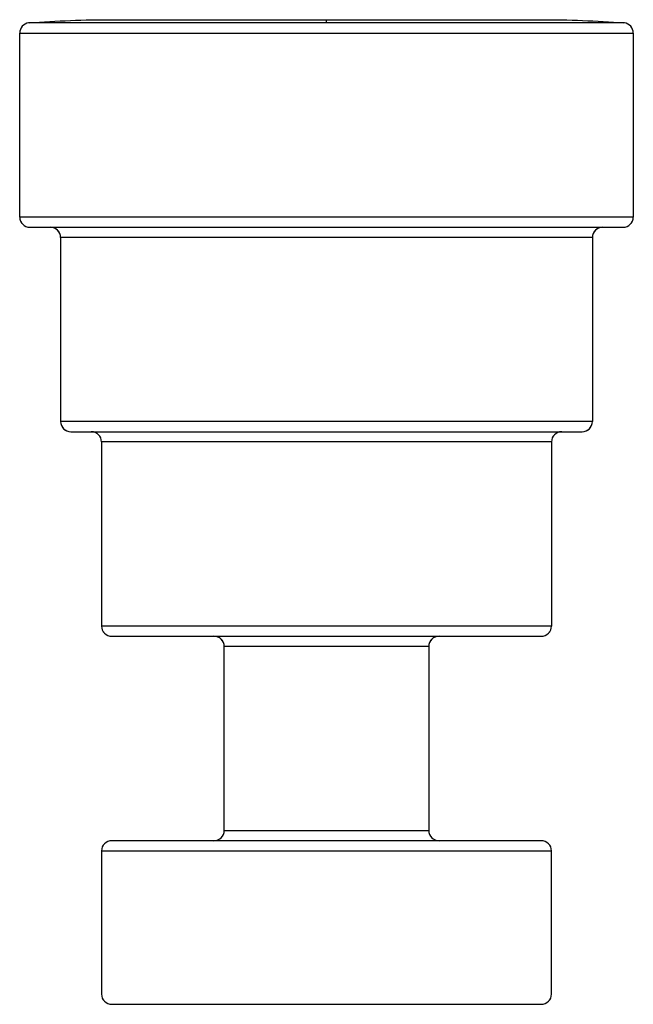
# Model space of a CAD drawing. Header units: millimetres. Extents: x 1791 to 2091, y 0 to 481.
import ezdxf

# ---------------------------------------------------------------- set-up
doc = ezdxf.new("R2010")
doc.units = ezdxf.units.MM
doc.header["$MEASUREMENT"] = 0
doc.layers.add('Crea2D$visibili$tangenti', color=7, linetype='Continuous', true_color=0x000000)

msp = doc.modelspace()

# ---------------------------------------------------------------- linework, layer by layer
at = {"layer": 'Crea2D$visibili$tangenti'}
for p, q in [((1940.9, 479.97), (1940.9, 481.5)), ((2070.9, 375), (2070.9, 285)), ((2050.9, 275), (2050.9, 185))]:
    msp.add_line(p, q, dxfattribs=at)
for points in [[(1795.53, 479.97, -0.018855), (1835.96, 481.5), (2045.83, 481.5, -0.018855), (2086.26, 479.97)], [(2090.9, 474.99, 0.375863), (2086.56, 479.94), (2086.27, 479.97), (1940.9, 479.97), (1795.52, 479.97), (1795.23, 479.94, 0.375863), (1790.89, 474.99)], [(1790.89, 385, 0.414194), (1795.89, 380), (2085.9, 380, 0.414194), (2090.9, 385), (1790.89, 385), (1790.89, 474.99), (1940.9, 474.99), (2090.9, 474.99), (2090.9, 385)], [(2075.86, 380, 0.411951), (2070.9, 375), (1810.89, 375, 0.41195), (1805.93, 380)], [(1810.89, 375), (1810.89, 285, 0.414194), (1815.89, 280), (2065.9, 280, 0.414194), (2070.9, 285), (1810.9, 285)], [(2055.9, 280, 0.414194), (2050.9, 275), (1830.9, 275, 0.414194), (1825.9, 280)], [(1830.9, 275), (1830.9, 185, 0.414194), (1835.9, 180), (2045.9, 180, 0.414194), (2050.9, 185), (1830.9, 185)], [(1990.89, 175), (1890.89, 175, 0.414194), (1885.89, 180)], [(1995.9, 180, 0.414194), (1990.9, 175), (1990.9, 85)], [(1885.89, 80, 0.414194), (1890.89, 85), (1890.89, 175)], [(1890.9, 85), (1990.9, 85, 0.414194), (1995.9, 80)], [(1830.9, 75), (2050.9, 75, 0.414194), (2045.9, 80), (1835.9, 80, 0.414194), (1830.9, 75), (1830.9, 5, 0.414194), (1835.9, 0), (2045.9, 0, 0.414194), (2050.9, 5), (2050.9, 75)]]:
    msp.add_lwpolyline(points, format="xyb", dxfattribs=at)
for points in [[(2075.82, 380), (2075.78, 380), (2075.81, 380)], [(1995.81, 180), (1995.78, 180), (1995.81, 180)], [(1885.98, 80), (1886.01, 80), (1885.98, 80)], [(1995.81, 80), (1995.78, 80), (1995.81, 80)]]:
    msp.add_lwpolyline(points, dxfattribs=at)
msp.add_lwpolyline([(2055.82, 280), (2055.78, 280)], close=True, dxfattribs=at)
for centre, start, end in [((1795.89, 385), 211.4384, 218.5663), ((1795.89, 385), 232.9109, 240.0216), ((2085.9, 385), 299.9784, 307.0891), ((2085.9, 385), 321.4337, 328.5616), ((1805.89, 375), 88.7278, 89.0099), ((1805.89, 375), 52.9109, 60.0216), ((1805.89, 375), 31.4384, 38.5663), ((2075.9, 375), 141.4337, 148.5616), ((2075.9, 375), 119.9784, 127.0891), ((1815.89, 285), 211.4384, 218.5663), ((1815.89, 285), 232.9109, 240.0216), ((1825.9, 275), 88.7278, 89.0917), ((1825.9, 275), 52.9109, 60.0216), ((2055.9, 275), 119.9784, 127.0891), ((2065.9, 285), 299.9784, 307.0891), ((2065.9, 285), 321.4337, 328.5616), ((1825.9, 275), 31.4384, 38.5663), ((2055.9, 275), 141.4337, 148.5616), ((1835.9, 185), 211.4384, 218.5663), ((1835.9, 185), 232.9109, 240.0216), ((1885.89, 175), 88.7278, 89.0047), ((1885.89, 175), 52.9109, 60.0216), ((1995.9, 175), 119.9784, 127.0891), ((2045.9, 185), 299.9784, 307.0891), ((2045.9, 185), 321.4337, 328.5616), ((1885.89, 175), 31.4384, 38.5663), ((1995.9, 175), 141.4337, 148.5616), ((1885.89, 85), 322.9109, 330.0216), ((1995.9, 85), 209.9784, 217.0891), ((1835.9, 75), 142.9109, 150.0216), ((1835.9, 75), 121.4384, 128.5663), ((1885.89, 85), 301.4384, 308.5663), ((1995.9, 85), 231.4337, 238.5616), ((2045.9, 75), 51.4337, 58.5616), ((2045.9, 75), 29.9784, 37.0891), ((1835.9, 5), 211.4384, 218.5663), ((1835.9, 5), 232.9109, 240.0216), ((2045.9, 5), 299.9784, 307.0891), ((2045.9, 5), 321.4337, 328.5616)]:
    msp.add_arc(centre, 5, start, end, dxfattribs=at)

doc.saveas('drawing.dxf')
